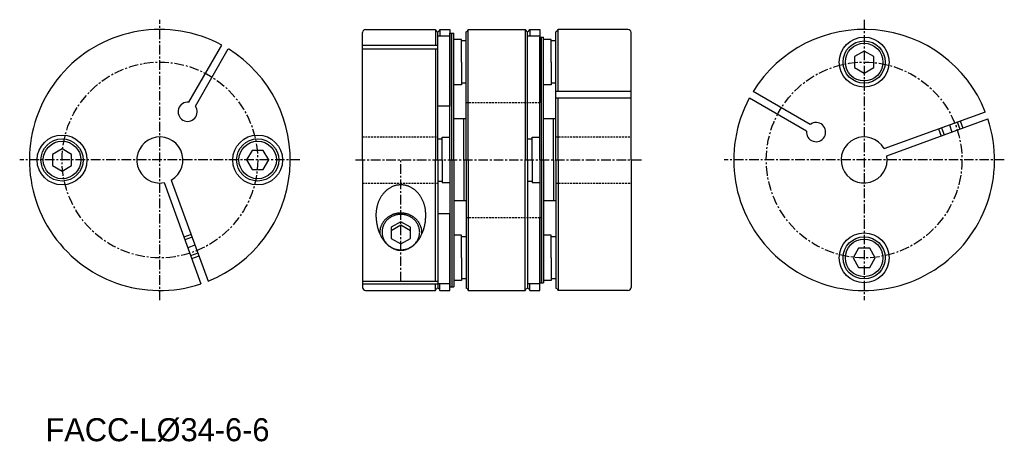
# Model space of a CAD drawing. Extents: x 67 to 195, y 33 to 88.
import ezdxf

# ---------------------------------------------------------------- set-up
doc = ezdxf.new("R2010")
doc.units = 0
doc.linetypes.add('CENTER', pattern=[2, 1.25, -0.25, 0.25, -0.25])
doc.linetypes.add('HIDDEN', pattern=[0.375, 0.25, -0.125])
doc.layers.get('0').update_dxf_attribs({"linetype": 'CONTINUOUS'})
doc.layers.add('CENTER', color=1, linetype='CENTER')

msp = doc.modelspace()

# ---------------------------------------------------------------- linework, layer by layer
at = {"color": 7, "linetype": 'CONTINUOUS'}
for p, q in [((111.68, 69.42), (111.68, 86.02)), ((112.08, 86.42), (121.19, 86.42)), ((121.19, 86.42), (121.19, 84.39)), ((121.19, 86.42), (121.3, 86.22)), ((121.48, 69.42), (121.48, 86.12)), ((121.65, 86.22), (121.77, 86.42)), ((121.77, 86.42), (123.08, 86.42)), ((121.77, 86.42), (121.77, 85.53)), ((123.08, 86.42), (123.08, 76.42)), ((125.18, 69.42), (125.18, 86.12)), ((125.35, 86.22), (125.47, 86.42)), ((125.47, 86.42), (132.89, 86.42)), ((125.47, 69.42), (125.47, 86.42)), ((132.89, 86.42), (132.89, 69.42)), ((132.89, 86.42), (133, 86.22)), ((133.18, 69.42), (133.18, 86.12)), ((133.35, 86.22), (133.47, 86.42)), ((133.47, 86.42), (134.78, 86.42)), ((133.47, 86.42), (133.47, 85.53)), ((134.78, 86.42), (134.78, 76.92)), ((136.88, 69.42), (136.88, 86.12)), ((137.05, 86.22), (137.17, 86.42)), ((146.28, 86.42), (137.17, 86.42)), ((137.17, 78.35), (137.17, 86.42)), ((146.68, 69.42), (146.68, 86.02)), ((123.08, 85.53), (121.48, 85.53)), ((123.08, 69.42), (123.08, 85.92)), ((123.08, 85.92), (123.58, 85.92)), ((123.33, 69.42), (123.33, 85.92)), ((123.58, 69.42), (123.58, 85.92)), ((124.58, 85.12), (123.58, 85.12)), ((124.58, 82.17), (124.58, 85.12)), ((125.18, 84.92), (124.58, 84.92)), ((134.78, 85.53), (133.18, 85.53)), ((134.78, 69.42), (134.78, 85.42)), ((134.78, 85.42), (135.28, 85.42)), ((135.03, 69.42), (135.03, 85.42)), ((135.28, 69.42), (135.28, 85.42)), ((136.28, 85.12), (135.28, 85.12)), ((136.28, 82.17), (136.28, 85.12)), ((136.88, 84.92), (136.28, 84.92)), ((89.02, 76.94), (93.32, 84.39)), ((89.89, 76.44), (94.18, 83.89)), ((111.68, 84.39), (121.48, 84.39)), ((111.68, 83.89), (121.48, 83.89)), ((121.19, 83.89), (121.19, 69.42)), ((177.07, 83.61), (175.82, 82.89)), ((178.32, 82.89), (177.07, 83.61)), ((124.58, 82.17), (124.58, 79.22)), ((136.28, 82.17), (136.28, 79.22)), ((175.82, 82.89), (175.82, 81.45)), ((178.32, 81.45), (178.32, 82.89)), ((175.82, 81.45), (177.07, 80.73)), ((177.07, 80.73), (178.32, 81.45)), ((124.58, 79.22), (123.58, 79.22)), ((125.18, 79.42), (124.58, 79.42)), ((136.28, 79.22), (135.28, 79.22)), ((136.88, 79.42), (136.28, 79.42)), ((146.68, 78.35), (136.88, 78.35)), ((170.05, 74.05), (162.61, 78.35)), ((146.68, 77.48), (136.88, 77.48)), ((137.17, 69.42), (137.17, 77.48)), ((169.55, 73.19), (162.11, 77.48)), ((123.08, 76.42), (121.48, 76.42)), ((125.18, 74.76), (123.58, 74.76)), ((124.89, 69.42), (124.89, 74.76)), ((136.88, 74.76), (135.28, 74.76)), ((136.59, 69.42), (136.59, 74.76)), ((179.68, 70.9), (192.87, 75.7)), ((180.03, 69.96), (193.21, 74.76)), ((121.48, 72.17), (122.08, 72.17)), ((122.08, 69.42), (122.08, 72.37)), ((122.08, 72.37), (123.08, 72.37)), ((123.08, 69.42), (123.08, 72.37)), ((133.18, 72.17), (133.78, 72.17)), ((133.78, 69.42), (133.78, 72.37)), ((133.78, 72.37), (134.78, 72.37)), ((134.78, 69.42), (134.78, 72.37)), ((72.51, 70.86), (71.26, 70.14)), ((73.76, 70.14), (72.51, 70.86)), ((97.28, 70.67), (96.56, 69.42)), ((98.73, 70.67), (97.28, 70.67)), ((99.45, 69.42), (98.73, 70.67)), ((71.26, 70.14), (71.26, 68.7)), ((73.76, 68.7), (73.76, 70.14)), ((96.56, 69.42), (97.28, 68.17)), ((98.73, 68.17), (99.45, 69.42)), ((111.68, 69.42), (111.68, 52.82)), ((121.19, 53.62), (121.19, 69.42)), ((121.48, 69.42), (121.48, 52.72)), ((122.08, 69.42), (122.08, 66.47)), ((123.08, 69.42), (123.08, 52.92)), ((123.08, 69.42), (123.08, 66.47)), ((123.33, 69.42), (123.33, 52.92)), ((123.58, 69.42), (123.58, 52.92)), ((124.89, 69.42), (124.89, 64.08)), ((125.18, 69.42), (125.18, 52.72)), ((125.47, 69.42), (125.47, 52.42)), ((132.89, 52.42), (132.89, 69.42)), ((133.18, 69.42), (133.18, 52.72)), ((133.78, 69.42), (133.78, 66.47)), ((134.78, 69.42), (134.78, 53.42)), ((134.78, 69.42), (134.78, 66.47)), ((135.03, 69.42), (135.03, 53.42)), ((135.28, 69.42), (135.28, 53.42)), ((136.59, 69.42), (136.59, 64.08)), ((136.88, 69.42), (136.88, 52.72)), ((137.17, 69.42), (137.17, 52.42)), ((146.68, 69.42), (146.68, 52.82)), ((71.26, 68.7), (72.51, 67.98)), ((72.51, 67.98), (73.76, 68.7)), ((97.28, 68.17), (98.73, 68.17)), ((86.74, 66.81), (91.54, 53.62)), ((85.8, 66.47), (90.6, 53.28)), ((121.48, 66.67), (122.08, 66.67)), ((122.08, 66.47), (123.08, 66.47)), ((133.18, 66.67), (133.78, 66.67)), ((133.78, 66.47), (134.78, 66.47)), ((125.18, 64.08), (123.58, 64.08)), ((136.88, 64.08), (135.28, 64.08)), ((123.08, 62.42), (121.48, 62.42)), ((123.08, 52.42), (123.08, 62.42)), ((134.78, 52.42), (134.78, 61.92)), ((116.68, 61.37), (115.43, 60.65)), ((116.68, 60.93), (115.43, 60.21)), ((115.43, 60.65), (115.43, 59.21)), ((117.93, 60.65), (116.68, 61.37)), ((117.93, 60.21), (116.68, 60.93)), ((117.93, 59.21), (117.93, 60.65)), ((115.43, 59.21), (116.68, 58.49)), ((116.68, 58.49), (117.93, 59.21)), ((124.58, 59.62), (123.58, 59.62)), ((124.58, 56.67), (124.58, 59.62)), ((125.18, 59.42), (124.58, 59.42)), ((136.28, 59.62), (135.28, 59.62)), ((136.28, 56.67), (136.28, 59.62)), ((136.88, 59.42), (136.28, 59.42)), ((176.35, 57.92), (175.63, 56.67)), ((177.8, 57.92), (176.35, 57.92)), ((178.52, 56.67), (177.8, 57.92)), ((124.58, 56.67), (124.58, 53.72)), ((136.28, 56.67), (136.28, 53.72)), ((175.63, 56.67), (176.35, 55.42)), ((177.8, 55.42), (178.52, 56.67)), ((176.35, 55.42), (177.8, 55.42)), ((125.18, 53.92), (124.58, 53.92)), ((136.88, 53.92), (136.28, 53.92)), ((111.68, 53.62), (121.48, 53.62)), ((111.68, 53.28), (121.48, 53.28)), ((121.19, 52.42), (121.19, 53.28)), ((123.08, 53.31), (121.48, 53.31)), ((121.77, 52.42), (121.77, 53.31)), ((123.08, 52.92), (123.58, 52.92)), ((124.58, 53.72), (123.58, 53.72)), ((134.78, 53.31), (133.18, 53.31)), ((133.47, 52.42), (133.47, 53.31)), ((134.78, 53.42), (135.28, 53.42)), ((136.28, 53.72), (135.28, 53.72)), ((112.08, 52.42), (121.19, 52.42)), ((121.19, 52.42), (121.3, 52.62)), ((121.65, 52.62), (121.77, 52.42)), ((121.77, 52.42), (123.08, 52.42)), ((125.35, 52.62), (125.47, 52.42)), ((125.47, 52.42), (132.89, 52.42)), ((132.89, 52.42), (133, 52.62)), ((133.35, 52.62), (133.47, 52.42)), ((133.47, 52.42), (134.78, 52.42)), ((137.05, 52.62), (137.17, 52.42)), ((146.28, 52.42), (137.17, 52.42))]:
    msp.add_line(p, q, dxfattribs=at)
at = {"color": 5, "linetype": 'HIDDEN'}
for p, q in [((125.18, 76.92), (134.98, 76.92)), ((111.68, 72.42), (121.48, 72.42)), ((136.88, 72.42), (146.68, 72.42)), ((111.68, 66.42), (121.48, 66.42)), ((136.88, 66.42), (146.68, 66.42)), ((125.18, 61.92), (134.98, 61.92))]:
    msp.add_line(p, q, dxfattribs=at)
at = {"color": 5, "linetype": 'CONTINUOUS'}
for p, q in [((189.59, 74.51), (189.93, 73.57)), ((186.77, 73.48), (187.11, 72.54)), ((187.15, 73.62), (187.49, 72.68)), ((189.21, 74.37), (189.56, 73.43)), ((89.32, 59.72), (88.38, 59.38)), ((89.45, 59.35), (88.51, 59.01)), ((90.21, 57.28), (89.27, 56.94)), ((90.34, 56.91), (89.4, 56.56))]:
    msp.add_line(p, q, dxfattribs=at)
at = {"color": 7, "linetype": 'CONTINUOUS'}
for points in [[(119.93, 62.26, 0), (119.93, 62.36, 0), (119.92, 62.46, 0), (119.92, 62.55, 0), (119.91, 62.65, 0), (119.9, 62.74, 0), (119.89, 62.84, 0), (119.88, 62.93, 0), (119.87, 63.03, 0), (119.85, 63.12, 0), (119.83, 63.22, 0), (119.81, 63.31, 0), (119.79, 63.4, 0), (119.76, 63.49, 0), (119.74, 63.58, 0), (119.71, 63.67, 0), (119.68, 63.76, 0), (119.65, 63.85, 0), (119.62, 63.94, 0), (119.58, 64.03, 0), (119.54, 64.11, 0), (119.51, 64.2, 0), (119.47, 64.28, 0), (119.42, 64.36, 0), (119.38, 64.44, 0), (119.33, 64.52, 0), (119.29, 64.6, 0), (119.24, 64.67, 0), (119.19, 64.75, 0), (119.14, 64.82, 0), (119.09, 64.9, 0), (119.03, 64.97, 0), (118.98, 65.04, 0), (118.92, 65.1, 0), (118.86, 65.17, 0), (118.8, 65.23, 0), (118.74, 65.29, 0), (118.68, 65.35, 0), (118.61, 65.41, 0), (118.55, 65.47, 0), (118.48, 65.52, 0), (118.42, 65.58, 0), (118.35, 65.63, 0), (118.28, 65.67, 0), (118.21, 65.72, 0), (118.14, 65.76, 0), (118.07, 65.81, 0), (118, 65.85, 0), (117.92, 65.89, 0), (117.85, 65.92, 0), (117.77, 65.95, 0), (117.7, 65.99, 0), (117.62, 66.01, 0), (117.55, 66.04, 0), (117.47, 66.07, 0), (117.39, 66.09, 0), (117.31, 66.11, 0), (117.23, 66.13, 0), (117.16, 66.14, 0), (117.08, 66.15, 0), (117, 66.16, 0), (116.92, 66.17, 0), (116.84, 66.18, 0), (116.76, 66.18, 0), (116.68, 66.18, 0), (116.6, 66.18, 0), (116.52, 66.18, 0), (116.44, 66.17, 0), (116.36, 66.16, 0), (116.28, 66.15, 0), (116.2, 66.14, 0), (116.12, 66.13, 0), (116.04, 66.11, 0), (115.97, 66.09, 0), (115.89, 66.07, 0), (115.81, 66.04, 0), (115.73, 66.01, 0), (115.66, 65.99, 0), (115.58, 65.95, 0), (115.51, 65.92, 0), (115.43, 65.89, 0), (115.36, 65.85, 0), (115.29, 65.81, 0), (115.22, 65.76, 0), (115.15, 65.72, 0), (115.08, 65.67, 0), (115.01, 65.63, 0), (114.94, 65.58, 0), (114.87, 65.52, 0), (114.81, 65.47, 0), (114.74, 65.41, 0), (114.68, 65.35, 0), (114.62, 65.29, 0), (114.56, 65.23, 0), (114.5, 65.17, 0), (114.44, 65.1, 0), (114.38, 65.04, 0), (114.32, 64.97, 0), (114.27, 64.9, 0), (114.22, 64.82, 0), (114.17, 64.75, 0), (114.12, 64.67, 0), (114.07, 64.6, 0), (114.02, 64.52, 0), (113.98, 64.44, 0), (113.93, 64.36, 0), (113.89, 64.28, 0), (113.85, 64.2, 0), (113.81, 64.11, 0), (113.78, 64.03, 0), (113.74, 63.94, 0), (113.71, 63.85, 0), (113.68, 63.76, 0), (113.65, 63.67, 0), (113.62, 63.58, 0), (113.59, 63.49, 0), (113.57, 63.4, 0), (113.55, 63.31, 0), (113.53, 63.22, 0), (113.51, 63.12, 0), (113.49, 63.03, 0), (113.48, 62.93, 0), (113.46, 62.84, 0), (113.45, 62.74, 0), (113.44, 62.65, 0), (113.44, 62.55, 0), (113.43, 62.46, 0), (113.43, 62.36, 0), (113.43, 62.26, 0)], [(113.43, 62.26, 0), (113.43, 62.15, 0), (113.43, 62.04, 0), (113.44, 61.92, 0), (113.44, 61.81, 0), (113.45, 61.7, 0), (113.46, 61.59, 0), (113.48, 61.48, 0), (113.49, 61.36, 0), (113.51, 61.25, 0), (113.53, 61.14, 0), (113.55, 61.04, 0), (113.57, 60.93, 0), (113.59, 60.82, 0), (113.62, 60.71, 0), (113.65, 60.61, 0), (113.68, 60.5, 0), (113.71, 60.4, 0), (113.74, 60.29, 0), (113.78, 60.19, 0), (113.81, 60.09, 0), (113.85, 59.99, 0), (113.89, 59.9, 0), (113.93, 59.8, 0), (113.98, 59.71, 0), (114.02, 59.61, 0), (114.07, 59.52, 0), (114.12, 59.43, 0), (114.17, 59.34, 0), (114.22, 59.26, 0), (114.27, 59.17, 0), (114.32, 59.09, 0), (114.38, 59.01, 0), (114.44, 58.93, 0), (114.5, 58.85, 0), (114.56, 58.78, 0), (114.62, 58.7, 0), (114.68, 58.63, 0), (114.74, 58.57, 0), (114.81, 58.5, 0), (114.87, 58.44, 0), (114.94, 58.37, 0), (115.01, 58.31, 0), (115.08, 58.26, 0), (115.15, 58.2, 0), (115.22, 58.15, 0), (115.29, 58.1, 0), (115.36, 58.05, 0), (115.43, 58.01, 0), (115.51, 57.97, 0), (115.58, 57.93, 0), (115.66, 57.89, 0), (115.73, 57.86, 0), (115.81, 57.83, 0), (115.89, 57.8, 0), (115.97, 57.77, 0), (116.04, 57.75, 0), (116.12, 57.73, 0), (116.2, 57.71, 0), (116.28, 57.69, 0), (116.36, 57.68, 0), (116.44, 57.67, 0), (116.52, 57.67, 0), (116.6, 57.66, 0), (116.68, 57.66, 0), (116.76, 57.66, 0), (116.84, 57.67, 0), (116.92, 57.67, 0), (117, 57.68, 0), (117.08, 57.69, 0), (117.16, 57.71, 0), (117.23, 57.73, 0), (117.31, 57.75, 0), (117.39, 57.77, 0), (117.47, 57.8, 0), (117.55, 57.83, 0), (117.62, 57.86, 0), (117.7, 57.89, 0), (117.77, 57.93, 0), (117.85, 57.97, 0), (117.92, 58.01, 0), (118, 58.05, 0), (118.07, 58.1, 0), (118.14, 58.15, 0), (118.21, 58.2, 0), (118.28, 58.26, 0), (118.35, 58.31, 0), (118.42, 58.37, 0), (118.48, 58.44, 0), (118.55, 58.5, 0), (118.61, 58.57, 0), (118.68, 58.63, 0), (118.74, 58.7, 0), (118.8, 58.78, 0), (118.86, 58.85, 0), (118.92, 58.93, 0), (118.98, 59.01, 0), (119.03, 59.09, 0), (119.09, 59.17, 0), (119.14, 59.26, 0), (119.19, 59.34, 0), (119.24, 59.43, 0), (119.29, 59.52, 0), (119.33, 59.61, 0), (119.38, 59.71, 0), (119.42, 59.8, 0), (119.47, 59.9, 0), (119.51, 59.99, 0), (119.54, 60.09, 0), (119.58, 60.19, 0), (119.62, 60.29, 0), (119.65, 60.4, 0), (119.68, 60.5, 0), (119.71, 60.61, 0), (119.74, 60.71, 0), (119.76, 60.82, 0), (119.79, 60.93, 0), (119.81, 61.04, 0), (119.83, 61.14, 0), (119.85, 61.25, 0), (119.87, 61.36, 0), (119.88, 61.48, 0), (119.89, 61.59, 0), (119.9, 61.7, 0), (119.91, 61.81, 0), (119.92, 61.92, 0), (119.92, 62.04, 0), (119.93, 62.15, 0), (119.93, 62.26, 0)], [(119.42, 59.8, 0), (119.43, 59.87, 0), (119.43, 59.93, 0), (119.43, 60, 0), (119.42, 60.06, 0), (119.42, 60.13, 0), (119.41, 60.19, 0), (119.41, 60.26, 0), (119.39, 60.32, 0), (119.38, 60.39, 0), (119.37, 60.45, 0), (119.36, 60.52, 0), (119.34, 60.58, 0), (119.32, 60.64, 0), (119.3, 60.7, 0), (119.28, 60.77, 0), (119.25, 60.83, 0), (119.23, 60.89, 0), (119.2, 60.95, 0), (119.17, 61.01, 0), (119.14, 61.07, 0), (119.11, 61.13, 0), (119.08, 61.18, 0), (119.04, 61.24, 0), (119.01, 61.3, 0), (118.97, 61.35, 0), (118.93, 61.4, 0), (118.89, 61.46, 0), (118.85, 61.51, 0), (118.81, 61.56, 0), (118.76, 61.61, 0), (118.72, 61.66, 0), (118.67, 61.71, 0), (118.62, 61.75, 0), (118.57, 61.8, 0), (118.52, 61.84, 0), (118.47, 61.89, 0), (118.41, 61.93, 0), (118.36, 61.97, 0), (118.3, 62.01, 0), (118.25, 62.05, 0), (118.19, 62.08, 0), (118.13, 62.12, 0), (118.07, 62.15, 0), (118.01, 62.18, 0), (117.95, 62.21, 0), (117.89, 62.24, 0), (117.82, 62.27, 0), (117.76, 62.3, 0), (117.7, 62.32, 0), (117.63, 62.35, 0), (117.56, 62.37, 0), (117.5, 62.39, 0), (117.43, 62.41, 0), (117.37, 62.42, 0), (117.3, 62.44, 0), (117.23, 62.45, 0), (117.16, 62.47, 0), (117.09, 62.48, 0), (117.03, 62.49, 0), (116.96, 62.49, 0), (116.89, 62.5, 0), (116.82, 62.5, 0), (116.75, 62.51, 0), (116.68, 62.51, 0), (116.61, 62.51, 0), (116.54, 62.5, 0), (116.47, 62.5, 0), (116.4, 62.49, 0), (116.33, 62.49, 0), (116.26, 62.48, 0), (116.19, 62.47, 0), (116.13, 62.45, 0), (116.06, 62.44, 0), (115.99, 62.42, 0), (115.92, 62.41, 0), (115.86, 62.39, 0), (115.79, 62.37, 0), (115.72, 62.35, 0), (115.66, 62.32, 0), (115.6, 62.3, 0), (115.53, 62.27, 0), (115.47, 62.24, 0), (115.41, 62.21, 0), (115.35, 62.18, 0), (115.29, 62.15, 0), (115.23, 62.12, 0), (115.17, 62.08, 0), (115.11, 62.05, 0), (115.05, 62.01, 0), (115, 61.97, 0), (114.94, 61.93, 0), (114.89, 61.89, 0), (114.84, 61.84, 0), (114.79, 61.8, 0), (114.74, 61.75, 0), (114.69, 61.71, 0), (114.64, 61.66, 0), (114.6, 61.61, 0), (114.55, 61.56, 0), (114.51, 61.51, 0), (114.47, 61.46, 0), (114.42, 61.4, 0), (114.39, 61.35, 0), (114.35, 61.3, 0), (114.31, 61.24, 0), (114.28, 61.18, 0), (114.24, 61.13, 0), (114.21, 61.07, 0), (114.18, 61.01, 0), (114.15, 60.95, 0), (114.13, 60.89, 0), (114.1, 60.83, 0), (114.08, 60.77, 0), (114.06, 60.7, 0), (114.04, 60.64, 0), (114.02, 60.58, 0), (114, 60.52, 0), (113.99, 60.45, 0), (113.97, 60.39, 0), (113.96, 60.32, 0), (113.95, 60.26, 0), (113.94, 60.19, 0), (113.94, 60.13, 0), (113.93, 60.06, 0), (113.93, 60, 0), (113.93, 59.93, 0), (113.93, 59.87, 0), (113.93, 59.8, 0)], [(119.13, 60.03, 0), (119.12, 60.14, 0), (119.12, 60.25, 0), (119.1, 60.36, 0), (119.08, 60.47, 0), (119.06, 60.58, 0), (119.02, 60.69, 0), (118.98, 60.8, 0), (118.94, 60.91, 0), (118.89, 61.01, 0), (118.84, 61.11, 0), (118.78, 61.21, 0), (118.72, 61.3, 0), (118.65, 61.4, 0), (118.57, 61.49, 0), (118.49, 61.57, 0), (118.41, 61.65, 0), (118.32, 61.73, 0), (118.23, 61.81, 0), (118.14, 61.87, 0), (118.04, 61.94, 0), (117.94, 62, 0), (117.83, 62.06, 0), (117.73, 62.11, 0), (117.62, 62.15, 0), (117.5, 62.19, 0), (117.39, 62.23, 0), (117.27, 62.26, 0), (117.16, 62.28, 0), (117.04, 62.3, 0), (116.92, 62.32, 0), (116.8, 62.33, 0), (116.68, 62.33, 0), (116.56, 62.33, 0), (116.44, 62.32, 0), (116.32, 62.3, 0), (116.2, 62.28, 0), (116.08, 62.26, 0), (115.97, 62.23, 0), (115.85, 62.19, 0), (115.74, 62.15, 0), (115.63, 62.11, 0), (115.52, 62.06, 0), (115.42, 62, 0), (115.32, 61.94, 0), (115.22, 61.87, 0), (115.12, 61.81, 0), (115.03, 61.73, 0), (114.95, 61.65, 0), (114.86, 61.57, 0), (114.78, 61.49, 0), (114.71, 61.4, 0), (114.64, 61.3, 0), (114.58, 61.21, 0), (114.52, 61.11, 0), (114.46, 61.01, 0), (114.42, 60.91, 0), (114.37, 60.8, 0), (114.33, 60.69, 0), (114.3, 60.58, 0), (114.28, 60.47, 0), (114.25, 60.36, 0), (114.24, 60.25, 0), (114.23, 60.14, 0), (114.23, 60.03, 0), (114.23, 59.91, 0), (114.24, 59.8, 0), (114.25, 59.69, 0), (114.28, 59.58, 0), (114.3, 59.47, 0), (114.33, 59.36, 0), (114.37, 59.25, 0), (114.42, 59.14, 0), (114.46, 59.04, 0), (114.52, 58.94, 0), (114.58, 58.84, 0), (114.64, 58.75, 0), (114.71, 58.65, 0), (114.78, 58.56, 0), (114.86, 58.48, 0), (114.95, 58.4, 0), (115.03, 58.32, 0), (115.12, 58.25, 0), (115.22, 58.18, 0), (115.32, 58.11, 0), (115.42, 58.05, 0), (115.52, 58, 0), (115.63, 57.94, 0), (115.74, 57.9, 0), (115.85, 57.86, 0), (115.97, 57.82, 0), (116.08, 57.79, 0), (116.2, 57.77, 0), (116.32, 57.75, 0), (116.44, 57.73, 0), (116.56, 57.73, 0), (116.68, 57.72, 0), (116.8, 57.73, 0), (116.92, 57.73, 0), (117.04, 57.75, 0), (117.16, 57.77, 0), (117.27, 57.79, 0), (117.39, 57.82, 0), (117.5, 57.86, 0), (117.62, 57.9, 0), (117.73, 57.94, 0), (117.83, 58, 0), (117.94, 58.05, 0), (118.04, 58.11, 0), (118.14, 58.18, 0), (118.23, 58.25, 0), (118.32, 58.32, 0), (118.41, 58.4, 0), (118.49, 58.48, 0), (118.57, 58.56, 0), (118.65, 58.65, 0), (118.72, 58.75, 0), (118.78, 58.84, 0), (118.84, 58.94, 0), (118.89, 59.04, 0), (118.94, 59.14, 0), (118.98, 59.25, 0), (119.02, 59.36, 0), (119.06, 59.47, 0), (119.08, 59.58, 0), (119.1, 59.69, 0), (119.12, 59.8, 0), (119.12, 59.91, 0), (119.13, 60.03, 0)]]:
    msp.add_polyline3d(points, dxfattribs=at)
for centre, radius in [((177.07, 82.17), 3.25), ((177.07, 82.17), 2.75), ((177.07, 82.17), 2.45), ((72.51, 69.42), 3.25), ((72.51, 69.42), 2.75), ((98.01, 69.42), 3.25), ((98.01, 69.42), 2.75), ((72.51, 69.42), 2.45), ((98.01, 69.42), 2.45), ((177.07, 56.67), 3.25), ((177.07, 56.67), 2.75), ((177.07, 56.67), 2.45)]:
    msp.add_circle(centre, radius, dxfattribs=at)
for centre, radius, start, end in [((85.26, 69.42), 17, 61.6854, 288.3146), ((112.08, 86.02), 0.4, 90, 180), ((121.48, 86.32), 0.2, 210, 330), ((125.18, 86.32), 0.2, 270, 330), ((133.18, 86.32), 0.2, 210, 330), ((136.88, 86.32), 0.2, 270, 330), ((146.28, 86.02), 0.4, 0, 90), ((177.07, 69.42), 17, 21.6854, 148.3146), ((85.26, 69.42), 17, 291.6854, 58.3146), ((177.07, 69.42), 17, 151.6854, 18.3146), ((88.88, 75.7), 1.25, 83.5782, 36.4219), ((170.8, 73.05), 1.25, 173.5782, 126.4219), ((85.26, 69.42), 3, 299.5941, 280.4059), ((177.07, 69.42), 3, 29.5941, 10.4059), ((112.08, 52.82), 0.4, 180, 270), ((121.48, 52.52), 0.2, 30, 150), ((125.18, 52.52), 0.2, 30, 90), ((133.18, 52.52), 0.2, 30, 150), ((136.88, 52.52), 0.2, 30, 90), ((146.28, 52.82), 0.4, 270, 0)]:
    msp.add_arc(centre, radius, start, end, dxfattribs=at)
at = {"layer": 'CENTER', "color": 1, "linetype": 'CENTER'}
for p, q in [((85.26, 51.15), (85.26, 87.69)), ((177.07, 87.69), (177.07, 51.15)), ((188.18, 73.99), (188.52, 73.06)), ((103.52, 69.42), (66.99, 69.42)), ((110.78, 69.42), (148.22, 69.42)), ((116.68, 53.62), (116.68, 69.42)), ((195.34, 69.42), (158.81, 69.42)), ((89.83, 58.32), (88.89, 57.97))]:
    msp.add_line(p, q, dxfattribs=at)
for centre in [(85.26, 69.42), (177.07, 69.42)]:
    msp.add_circle(centre, 12.75, dxfattribs=at)

# ---------------------------------------------------------------- texts
at = {"color": 7, "linetype": 'CONTINUOUS'}
msp.add_text('FACC-L%%C34-6-6', height=3, dxfattribs=at).set_placement((70.35, 32.79))

doc.saveas('drawing.dxf')
